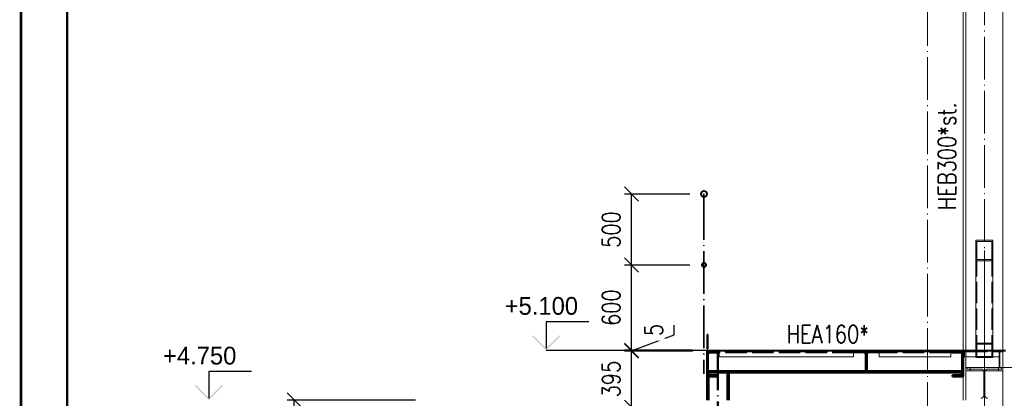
# Paper-space layout 'Layout1' of a CAD drawing. Extents: x -2 to 1380, y -36 to 422.
# Tile 3 of 58: x 0 to 138, y 172 to 226. Entities that reach past the tile are written whole.
import ezdxf
from ezdxf.enums import TextEntityAlignment as Align

# ---------------------------------------------------------------- set-up
doc = ezdxf.new("R2010")
doc.units = 0
for name, pattern in [('ACAD_ISO02W100', [15, 12, -3]), ('ACAD_ISO04W100', [30.5, 24, -3, 0.5, -3]), ('HP_01_CER_B', [8, 5, -1, 1, -1])]:
    doc.linetypes.add(name, pattern=pattern)
doc.layers.get('0').update_dxf_attribs({"linetype": 'CONTINUOUS'})
doc.layers.get('DEFPOINTS').update_dxf_attribs({"color": 132, "linetype": 'CONTINUOUS'})
doc.layers.add('AS_INS_ON', color=7, linetype='CONTINUOUS')
doc.layers.add('RAMECEK_HP', color=251, linetype='CONTINUOUS')
for name, color, linetype, lineweight in [('SS_1.ET-HALA_TaO-PRISTAVBA-PODLAH.NOSNIKY', 9, 'CONTINUOUS', 13), ('SS_1.ET-HALA_TaO-RASTR', 7, 'HP_01_CER_B', 13), ('SS_1.ET-HALA_TaO-SLOUP', 9, 'CONTINUOUS', 13), ('SS_1.ET-HALA_TaO-ZTUZENI_SVISLE', 9, 'CONTINUOUS', 13), ('SS_2.ET-HALA_TaO-LAVKA_+5.100m', 210, 'CONTINUOUS', 50), ('SS_2.ET-HALA_TaO-LAVKA_+5.100m-KONZOLA', 202, 'CONTINUOUS', 50), ('SS_2.ET-HALA_TaO-LAVKA_+5.100m-PLECH', 90, 'CONTINUOUS', 13), ('SS_2.ET-HALA_TaO-LAVKA_+5.100m-PLECH-VYZTUHA', 150, 'CONTINUOUS', 13), ('SS_2.ET-HALA_TaO-LAVKA_+5.100m-ZABRADLI', 41, 'CONTINUOUS', 35), ('SS_KOTY', 3, 'CONTINUOUS', 25), ('SS_POPIS_PROFILU_S355', 2, 'CONTINUOUS', 35), ('SS_SRAFY', 8, 'CONTINUOUS', 18), ('SS_STAV.OK-POPIS_PROFILU', 9, 'CONTINUOUS', 13)]:
    doc.layers.add(name, color=color, linetype=linetype, lineweight=lineweight)
doc.styles.add('ROMANS', font='romans.shx', dxfattribs={"width": 0.8})
doc.styles.add('romans.shx', font='romans.shx', dxfattribs={"height": 5})
doc.dimstyles.new('A-1_(2.5)_50AS', dxfattribs={"dimtxt": 2.5, "dimasz": 2, "dimexe": 1, "dimexo": 2, "dimgap": 0, "dimtad": 0, "dimdec": 1, "dimlfac": 50, "dimrnd": 1, "dimtxsty": 'ROMANS', "dimblk1": 'OBLIQUE', "dimblk2": 'OBLIQUE', "dimsah": 1, "dimcen": 2, "dimclrd": 256, "dimclre": 256, "dimclrt": 256, "dimadec": 1, "dimazin": 2, "dimtfac": 0.714286, "dimtdec": 1, "dimtmove": 0, "dimatfit": 3, "dimldrblk": 'OPEN', "dimfxl": 1, "dimtvp": 1.142857, "dimtfill": 1, "dimtolj": 1, "dimlwd": -1, "dimlwe": -1, "dimarcsym": 0})
pattern_1 = [(45, (58.533744, 77.13464), (-0.04490128, 0.04490128), [])]

# ---------------------------------------------------------------- blocks, each defined once
blk = doc.blocks.new('*U6')
at = {"layer": 'RAMECEK_HP', "lineweight": 35, "const_width": 0.35}
for points in [[(0, 420), (0, 0), (1188, 0), (1188, 420)], [(6.5, 413.5), (6.5, 6.5), (1181.5, 6.5), (1181.5, 413.5)]]:
    blk.add_lwpolyline(points, close=True, dxfattribs=at)
at = {"layer": 'DEFPOINTS', "style": 'ROMANS', "width": 0.8}
blk.add_attdef('TISK', text='', height=10, dxfattribs=at).set_placement((1188, -33), align=Align.RIGHT)
blk = doc.blocks.new('_Oblique')
at = {"color": 0, "linetype": 'ByBlock', "lineweight": -2}
blk.add_line((-0.5, -0.5), (0.5, 0.5), dxfattribs=at)
blk = doc.blocks.new('*D20')
at = {"layer": 'DEFPOINTS', "color": 0, "transparency": 16777216}
for p in [(38.45, 172.13), (57.53, 172.13, -219362.2), (51.71, 77.13, -219343.2)]:
    blk.add_point(p, dxfattribs=at)
at = {"layer": 'SS_KOTY', "transparency": 16777216}
for p, q in [((55.53, 172.13), (37.45, 172.13)), ((38.45, 77.13), (38.45, 172.13)), ((49.71, 77.13), (37.45, 77.13))]:
    blk.add_line(p, q, dxfattribs=at)
at = {"layer": 'SS_KOTY', "transparency": 16777216, "xscale": 2, "yscale": 2, "zscale": 2}
for p, rotation in [((38.45, 172.13), 90), ((38.45, 77.13), 270)]:
    blk.add_blockref('_Oblique', p, dxfattribs=dict(at, rotation=rotation))
at = {"layer": 'SS_KOTY', "transparency": 16777216, "insert": (35.59, 124.63), "char_height": 2.5, "attachment_point": 5, "rotation": 90, "style": 'ROMANS', "bg_fill": 3, "box_fill_scale": 1.1, "bg_fill_color": 256, "bg_fill_true_color": 13158600, "bg_fill_transparency": 0}
blk.add_mtext('\\A1;4750', dxfattribs=at)
blk = doc.blocks.new('_OPEN')
at = {"color": 0, "linetype": 'ByBlock'}
for p, q in [((-1, 0.167), (0, 0)), ((0, 0), (-1, -0.167)), ((0, 0), (-1, 0))]:
    blk.add_line(p, q, dxfattribs=at)
blk = doc.blocks.new('*D24')
at = {"layer": 'DEFPOINTS', "color": 0, "transparency": 16777216}
for p in [(85.89, 179.03), (96.53, 179.03, -219367.2), (98.05, 171.13)]:
    blk.add_point(p, dxfattribs=at)
at = {"layer": 'SS_KOTY', "transparency": 16777216}
for p, q in [((94.53, 179.03), (84.89, 179.03)), ((85.89, 171.13), (85.89, 179.03)), ((96.05, 171.13), (84.89, 171.13))]:
    blk.add_line(p, q, dxfattribs=at)
at = {"layer": 'SS_KOTY', "transparency": 16777216, "xscale": 2, "yscale": 2, "zscale": 2}
for p, rotation in [((85.89, 179.03), 90), ((85.89, 171.13), 270)]:
    blk.add_blockref('_Oblique', p, dxfattribs=dict(at, rotation=rotation))
at = {"layer": 'SS_KOTY', "transparency": 16777216, "insert": (83.04, 175.08), "char_height": 2.5, "attachment_point": 5, "rotation": 90, "style": 'ROMANS', "bg_fill": 3, "box_fill_scale": 1.1, "bg_fill_color": 256, "bg_fill_true_color": 13158600, "bg_fill_transparency": 0}
blk.add_mtext('\\A1;395', dxfattribs=at)
blk = doc.blocks.new('*D25')
at = {"layer": 'DEFPOINTS', "color": 0, "transparency": 16777216}
for p in [(85.89, 179.13), (96.53, 179.13, -219343.2), (96.53, 179.03, -219367.2)]:
    blk.add_point(p, dxfattribs=at)
at = {"layer": 'SS_KOTY', "transparency": 16777216}
for p, q in [((91.89, 181.32), (91.89, 182.65)), ((85.89, 179.08), (91.89, 181.32)), ((94.53, 179.13), (84.89, 179.13)), ((94.53, 179.03), (84.89, 179.03)), ((85.89, 179.03), (85.89, 179.13))]:
    blk.add_line(p, q, dxfattribs=at)
at = {"layer": 'SS_KOTY', "transparency": 16777216, "xscale": 2, "yscale": 2, "zscale": 2}
for p, rotation in [((85.89, 179.13), 90), ((85.89, 179.03), 270)]:
    blk.add_blockref('_Oblique', p, dxfattribs=dict(at, rotation=rotation))
at = {"layer": 'SS_KOTY', "transparency": 16777216, "insert": (89.04, 181.99), "char_height": 2.5, "attachment_point": 5, "rotation": 90, "style": 'ROMANS', "bg_fill": 3, "box_fill_scale": 1.1, "bg_fill_color": 256, "bg_fill_true_color": 13158600, "bg_fill_transparency": 0}
blk.add_mtext('\\A1;5', dxfattribs=at)
blk = doc.blocks.new('*D26')
at = {"layer": 'DEFPOINTS', "color": 0, "transparency": 16777216}
for p in [(85.89, 191.13), (96.09, 191.13, -219343.2), (96.53, 179.13, -219343.2)]:
    blk.add_point(p, dxfattribs=at)
at = {"layer": 'SS_KOTY', "transparency": 16777216}
for p, q in [((94.09, 191.13), (84.89, 191.13)), ((85.89, 179.13), (85.89, 191.13)), ((94.53, 179.13), (84.89, 179.13))]:
    blk.add_line(p, q, dxfattribs=at)
at = {"layer": 'SS_KOTY', "transparency": 16777216, "xscale": 2, "yscale": 2, "zscale": 2}
for p, rotation in [((85.89, 191.13), 90), ((85.89, 179.13), 270)]:
    blk.add_blockref('_Oblique', p, dxfattribs=dict(at, rotation=rotation))
at = {"layer": 'SS_KOTY', "transparency": 16777216, "insert": (83.04, 185.13), "char_height": 2.5, "attachment_point": 5, "rotation": 90, "style": 'ROMANS', "bg_fill": 3, "box_fill_scale": 1.1, "bg_fill_color": 256, "bg_fill_true_color": 13158600, "bg_fill_transparency": 0}
blk.add_mtext('\\A1;600', dxfattribs=at)
blk = doc.blocks.new('*D27')
at = {"layer": 'DEFPOINTS', "color": 0, "transparency": 16777216}
for p in [(85.89, 201.13), (96.09, 201.13, -219369.42), (96.09, 191.13, -219343.2)]:
    blk.add_point(p, dxfattribs=at)
at = {"layer": 'SS_KOTY', "transparency": 16777216}
for p, q in [((94.09, 201.13), (84.89, 201.13)), ((85.89, 191.13), (85.89, 201.13)), ((94.09, 191.13), (84.89, 191.13))]:
    blk.add_line(p, q, dxfattribs=at)
at = {"layer": 'SS_KOTY', "transparency": 16777216, "xscale": 2, "yscale": 2, "zscale": 2}
for p, rotation in [((85.89, 201.13), 90), ((85.89, 191.13), 270)]:
    blk.add_blockref('_Oblique', p, dxfattribs=dict(at, rotation=rotation))
at = {"layer": 'SS_KOTY', "transparency": 16777216, "insert": (83.04, 196.13), "char_height": 2.5, "attachment_point": 5, "rotation": 90, "style": 'ROMANS', "bg_fill": 3, "box_fill_scale": 1.1, "bg_fill_color": 256, "bg_fill_true_color": 13158600, "bg_fill_transparency": 0}
blk.add_mtext('\\A1;500', dxfattribs=at)

psp = doc.layouts.get("Layout1")

# ---------------------------------------------------------------- hatches: boundary and pattern name
at = {"layer": 'AS_INS_ON'}
for points in [[(72.0349, 181.2761), (71.8935, 181.1346), (73.8935, 179.1346), (75.8935, 181.1346), (75.752, 181.2761), (73.8935, 179.4175)], [(24.5914, 174.2761), (24.4499, 174.1346), (26.4499, 172.1346), (28.4499, 174.1346), (28.3085, 174.2761), (26.4499, 172.4175)]]:
    psp.add_hatch(color=3, dxfattribs=at).paths.add_polyline_path(points)
at = {"layer": 'SS_SRAFY'}
h = psp.add_hatch(dxfattribs=at)
h.set_pattern_fill('ANSI31', color=5, scale=0.02, style=0)
h.set_pattern_definition(pattern_1)
h.paths.add_polyline_path([(120.5337, 175.9946), (120.5337, 176.1746), (119.2937, 176.1746, -0.41421356), (118.9937, 176.4746), (118.9937, 178.5546, -0.41421356), (119.2937, 178.8546), (120.5337, 178.8546), (120.5337, 179.0346), (117.3337, 179.0346), (117.3337, 178.8546), (118.5737, 178.8546, -0.41421356), (118.8737, 178.5546), (118.8737, 176.4746, -0.41421356), (118.5737, 176.1746), (117.3337, 176.1746), (117.3337, 175.9946)], flags=0)
h = psp.add_hatch(dxfattribs=at)
h.set_pattern_fill('ANSI31', color=5, scale=0.02, style=0)
h.set_pattern_definition(pattern_1)
h.paths.add_polyline_path([(131.0337, 175.6446), (131.0337, 175.4346), (132.5337, 175.4346), (132.5337, 179.0346), (131.0337, 179.0346), (131.0337, 178.8246), (132.1837, 178.8246, -0.41421356), (132.4237, 178.5846), (132.4237, 175.8846, -0.41421356), (132.1837, 175.6446)], flags=0)
h = psp.add_hatch(dxfattribs=at)
h.set_pattern_fill('ANSI31', color=5, scale=0.02, style=0)
h.set_pattern_definition(pattern_1)
h.paths.add_polyline_path([(137.7337, 179.0346), (137.6337, 179.0346), (137.6337, 176.7346), (137.7337, 176.7346)], flags=0)

# ---------------------------------------------------------------- linework, layer by layer
at = {"layer": 'AS_INS_ON', "color": 3}
for p, q in [((79.8935, 183.1346, -219343.2), (73.8935, 183.1346, -219343.2)), ((73.8935, 183.1346, -219343.2), (73.8935, 179.4175, -219343.2)), ((32.4499, 176.1346, -219362.2), (26.4499, 176.1346, -219362.2)), ((26.4499, 176.1346, -219362.2), (26.4499, 172.4175, -219362.2))]:
    psp.add_line(p, q, dxfattribs=at)
at = {"layer": 'SS_1.ET-HALA_TaO-PRISTAVBA-PODLAH.NOSNIKY', "color": 5, "linetype": 'Continuous', "ltscale": 0.25}
for p, q in [((133.1337, 176.7346), (137.9337, 176.7346)), ((133.1337, 176.7346), (133.1337, 176.4946)), ((133.1337, 176.4946), (135.0387, 176.4946)), ((135.4587, 176.0746), (135.4587, 172.7946)), ((135.6087, 172.7946), (135.6087, 176.0746)), ((136.0287, 176.4946), (137.9337, 176.4946)), ((137.9337, 176.4946), (137.9337, 176.7346))]:
    psp.add_line(p, q, dxfattribs=at)
at = {"layer": 'SS_1.ET-HALA_TaO-PRISTAVBA-PODLAH.NOSNIKY', "color": 9, "linetype": 'ACAD_ISO04W100', "ltscale": 0.25}
psp.add_line((135.5337, 176.7346), (279.6337, 176.7346), dxfattribs=at)
at = {"layer": 'SS_1.ET-HALA_TaO-PRISTAVBA-PODLAH.NOSNIKY', "color": 5, "linetype": 'Continuous', "ltscale": 0.25, "extrusion": (1.72217e-12, 4.15775e-12, -1)}
psp.add_arc((-135.0387, 176.0746), 0.42, 90, 180, dxfattribs=at)
at = {"layer": 'SS_1.ET-HALA_TaO-PRISTAVBA-PODLAH.NOSNIKY', "color": 5, "linetype": 'Continuous', "ltscale": 0.25, "extrusion": (-4.15769e-12, 1.72223e-12, -1)}
psp.add_arc((-136.0287, 176.0746), 0.42, 0, 90, dxfattribs=at)
at = {"layer": 'SS_1.ET-HALA_TaO-PRISTAVBA-PODLAH.NOSNIKY', "color": 5, "linetype": 'Continuous', "ltscale": 0.25, "extrusion": (1.72217e-12, -4.15763e-12, -1)}
psp.add_arc((-135.0387, 172.7946), 0.42, 180, 270, dxfattribs=at)
at = {"layer": 'SS_1.ET-HALA_TaO-PRISTAVBA-PODLAH.NOSNIKY', "color": 5, "linetype": 'Continuous', "ltscale": 0.25, "extrusion": (-4.15769e-12, -1.72211e-12, -1)}
psp.add_arc((-136.0287, 172.7946), 0.42, 270, 360, dxfattribs=at)
at = {"layer": 'SS_1.ET-HALA_TaO-RASTR', "linetype": 'ACAD_ISO04W100', "ltscale": 0.25}
psp.add_line((127.5337, 77.1346), (127.5337, 373.1488), dxfattribs=at)
at = {"layer": 'SS_1.ET-HALA_TaO-SLOUP', "color": 9, "linetype": 'ACAD_ISO04W100', "ltscale": 0.25}
psp.add_line((135.5337, 57.1346), (135.5337, 357.3446), dxfattribs=at)
at = {"layer": 'SS_1.ET-HALA_TaO-SLOUP', "color": 5, "linetype": 'Continuous', "ltscale": 0.25}
for p, q in [((138.1537, 179.1346), (138.1537, 356.8414)), ((132.5337, 269.1346), (132.5337, 179.1346)), ((132.9137, 179.1346), (132.9137, 269.1346)), ((137.7337, 178.8946), (138.1337, 178.8946)), ((138.1337, 178.8946), (138.1337, 179.0346)), ((138.1537, 77.1346), (138.1537, 179.0346)), ((132.9137, 172.1346), (132.9137, 178.2346)), ((132.9337, 176.7346), (133.1337, 176.7346)), ((132.9337, 176.7346), (132.9337, 176.2346)), ((132.9337, 176.2346), (135.3925, 176.2346)), ((135.675, 176.2346), (138.1337, 176.2346)), ((137.9337, 176.7346), (138.1337, 176.7346)), ((138.1337, 176.2346), (138.1337, 176.7346)), ((132.5337, 175.4346), (132.5337, 172.1346))]:
    psp.add_line(p, q, dxfattribs=at)
at = {"layer": 'SS_1.ET-HALA_TaO-SLOUP', "color": 9, "linetype": 'ACAD_ISO02W100', "ltscale": 0.25}
for p, q in [((132.5337, 179.1346), (132.5337, 179.0346)), ((132.9137, 178.2346), (132.9137, 179.1346)), ((132.9337, 179.1346), (132.9337, 178.8946)), ((132.9337, 178.8946), (137.7337, 178.8946)), ((133.5337, 178.8946), (133.5337, 179.1346)), ((137.5337, 179.1346), (137.5337, 178.8946)), ((138.1337, 179.0346), (138.1337, 179.1346)), ((138.1537, 179.0346), (138.1537, 179.1346)), ((133.5337, 176.2346), (133.5337, 176.7346)), ((135.3925, 176.2346), (135.675, 176.2346)), ((137.5337, 176.7346), (137.5337, 176.2346))]:
    psp.add_line(p, q, dxfattribs=at)
at = {"layer": 'SS_1.ET-HALA_TaO-ZTUZENI_SVISLE', "color": 5, "linetype": 'Continuous', "ltscale": 0.25}
for p, q in [((136.7337, 194.6292), (134.3337, 194.6292)), ((134.3337, 191.7201), (134.3337, 194.6292)), ((136.5737, 194.4352), (134.4937, 194.4352)), ((134.4937, 191.914), (134.4937, 194.4352)), ((136.5737, 191.914), (136.5737, 194.4352)), ((136.7337, 194.6292), (136.7337, 191.7201)), ((136.7337, 191.7201), (134.3337, 191.7201)), ((134.3337, 179.1346), (134.3337, 191.7201)), ((136.5737, 191.914), (134.4937, 191.914)), ((136.7337, 191.7201), (136.7337, 179.1346)), ((134.3337, 178.1347), (134.3337, 178.2346)), ((134.3337, 178.1347), (136.7337, 178.1347)), ((136.7337, 178.2346), (136.7337, 178.1347))]:
    psp.add_line(p, q, dxfattribs=at)
at = {"layer": 'SS_1.ET-HALA_TaO-ZTUZENI_SVISLE', "color": 9, "linetype": 'ACAD_ISO04W100', "ltscale": 0.25}
for q in [(135.5337, 193.1746), (135.5337, 152.7346)]:
    psp.add_line((135.5337, 176.7346), q, dxfattribs=at)
at = {"layer": 'SS_1.ET-HALA_TaO-ZTUZENI_SVISLE', "color": 9, "linetype": 'ACAD_ISO02W100', "ltscale": 0.25}
for p, q in [((134.4937, 178.2667), (134.4937, 191.914)), ((136.5737, 178.2667), (136.5737, 191.914)), ((134.3337, 180.1147), (136.7337, 180.1147)), ((134.3337, 178.2346), (134.3337, 179.1346)), ((134.4937, 179.9827), (136.5737, 179.9827)), ((136.7337, 179.1346), (136.7337, 178.2346)), ((134.4937, 178.2667), (136.5737, 178.2667))]:
    psp.add_line(p, q, dxfattribs=at)
at = {"layer": 'SS_2.ET-HALA_TaO-LAVKA_+5.100m', "color": 1, "linetype": 'Continuous', "ltscale": 0.25}
for p, q in [((117.3337, 178.8546), (117.1337, 178.8546)), ((117.3337, 179.0346), (117.3337, 178.8546)), ((118.5737, 178.8546), (117.3337, 178.8546)), ((120.5337, 178.8546), (119.2937, 178.8546)), ((120.5337, 178.8546), (120.5337, 179.0346)), ((120.7337, 178.8546), (120.5337, 178.8546)), ((131.0337, 178.8546), (130.8337, 178.8546)), ((131.0337, 179.0346), (131.0337, 178.8246)), ((131.0337, 178.8246), (132.1837, 178.8246)), ((132.5337, 179.0346), (132.5337, 175.4346)), ((118.8737, 178.5546), (118.8737, 176.4746)), ((118.9937, 176.4746), (118.9937, 178.5546)), ((132.4237, 178.5846), (132.4237, 175.8846)), ((118.5737, 176.1746), (117.3337, 176.1746)), ((117.3337, 176.1746), (117.3337, 175.9946)), ((117.3337, 175.9946), (120.5337, 175.9946)), ((120.5337, 176.1746), (119.2937, 176.1746)), ((132.4237, 176.1746), (120.5337, 176.1746)), ((120.5337, 175.9946), (120.5337, 176.1746)), ((120.5337, 175.9946), (132.4237, 175.9946)), ((132.1837, 175.6446), (131.0337, 175.6446)), ((131.0337, 175.6446), (131.0337, 175.4346)), ((131.0337, 175.4346), (132.5337, 175.4346))]:
    psp.add_line(p, q, dxfattribs=at)
at = {"layer": 'SS_2.ET-HALA_TaO-LAVKA_+5.100m', "color": 3, "linetype": 'ACAD_ISO02W100', "ltscale": 0.25}
for p, q in [((119.2937, 178.8546), (118.5737, 178.8546)), ((130.8337, 178.8546), (120.7337, 178.8546)), ((132.5337, 178.8546), (131.0337, 178.8546)), ((118.9937, 178.5346), (118.8737, 178.5346)), ((118.8737, 178.4346), (118.9937, 178.4346)), ((132.5337, 178.5346), (132.4237, 178.5346)), ((132.4237, 178.4346), (132.5337, 178.4346)), ((119.2937, 176.1746), (118.5737, 176.1746)), ((118.9937, 176.5946), (118.8737, 176.5946)), ((118.8737, 176.4946), (118.9937, 176.4946)), ((132.5337, 176.5946), (132.4237, 176.5946)), ((132.4237, 176.4946), (132.5337, 176.4946)), ((132.5337, 176.1746), (132.4237, 176.1746)), ((132.4237, 175.9946), (132.5337, 175.9946))]:
    psp.add_line(p, q, dxfattribs=at)
at = {"layer": 'SS_2.ET-HALA_TaO-LAVKA_+5.100m', "color": 1, "linetype": 'Continuous', "ltscale": 0.25, "extrusion": (8.0368e-13, 1.94032e-12, -1)}
psp.add_arc((-118.5737, 178.5546), 0.3, 90, 180, dxfattribs=at)
at = {"layer": 'SS_2.ET-HALA_TaO-LAVKA_+5.100m', "color": 1, "linetype": 'Continuous', "ltscale": 0.25, "extrusion": (-1.94026e-12, 8.03741e-13, -1)}
psp.add_arc((-119.2937, 178.5546), 0.3, 0, 90, dxfattribs=at)
at = {"layer": 'SS_2.ET-HALA_TaO-LAVKA_+5.100m', "color": 1, "linetype": 'Continuous', "ltscale": 0.25, "extrusion": (-3.7494e-33, 6.12323e-17, -1)}
psp.add_arc((-132.1837, 178.5846), 0.24, 90, 180, dxfattribs=at)
at = {"layer": 'SS_2.ET-HALA_TaO-LAVKA_+5.100m', "color": 1, "linetype": 'Continuous', "ltscale": 0.25, "extrusion": (8.0368e-13, -1.94019e-12, -1)}
psp.add_arc((-118.5737, 176.4746), 0.3, 180, 270, dxfattribs=at)
at = {"layer": 'SS_2.ET-HALA_TaO-LAVKA_+5.100m', "color": 1, "linetype": 'Continuous', "ltscale": 0.25, "extrusion": (-1.94026e-12, -8.03619e-13, -1)}
psp.add_arc((-119.2937, 176.4746), 0.3, 270, 360, dxfattribs=at)
at = {"layer": 'SS_2.ET-HALA_TaO-LAVKA_+5.100m', "color": 1, "linetype": 'Continuous', "ltscale": 0.25, "extrusion": (2.0092e-12, -4.85058e-12, -1)}
psp.add_arc((-132.1837, 175.8846), 0.24, 180, 270, dxfattribs=at)
at = {"layer": 'SS_2.ET-HALA_TaO-LAVKA_+5.100m-KONZOLA', "color": 1, "linetype": 'Continuous', "ltscale": 0.25}
for p, q in [((99.3937, 172.1346), (99.3937, 175.9946)), ((99.5737, 175.9946), (99.5737, 172.1346))]:
    psp.add_line(p, q, dxfattribs=at)
at = {"layer": 'SS_2.ET-HALA_TaO-LAVKA_+5.100m-PLECH', "color": 3, "linetype": 'ACAD_ISO02W100', "ltscale": 0.25}
for p, q in [((132.5137, 179.1346), (132.5137, 179.0346)), ((134.2337, 179.0346), (134.2337, 179.1346)), ((136.8338, 179.1346), (136.8338, 179.0346))]:
    psp.add_line(p, q, dxfattribs=at)
at = {"layer": 'SS_2.ET-HALA_TaO-LAVKA_+5.100m-PLECH-VYZTUHA', "color": 1, "linetype": 'Continuous', "ltscale": 0.25}
for p, q in [((117.1337, 178.2346), (117.1337, 179.0346)), ((120.7337, 179.0346), (120.7337, 178.2346)), ((130.8337, 178.2346), (130.8337, 179.0346)), ((132.7337, 179.0346), (132.7337, 178.2346)), ((137.6337, 176.7346), (137.6337, 179.0346)), ((137.7337, 176.7346), (137.7337, 179.0346)), ((120.7337, 178.2346), (130.8337, 178.2346)), ((132.7337, 178.2346), (137.6337, 178.2346))]:
    psp.add_line(p, q, dxfattribs=at)
at = {"layer": 'SS_2.ET-HALA_TaO-LAVKA_+5.100m-PLECH-VYZTUHA', "color": 7, "linetype": 'ACAD_ISO04W100', "ltscale": 0.25}
for p, q in [((120.7337, 179.0346), (130.8337, 179.0346)), ((132.7337, 179.0346), (137.6337, 179.0346))]:
    psp.add_line(p, q, dxfattribs=at)

# ---------------------------------------------------------------- block references
at = {"layer": 'RAMECEK_HP'}
psp.add_blockref('*U6', (0, 0), dxfattribs=at)

# ---------------------------------------------------------------- texts
at = {"layer": 'AS_INS_ON', "color": 3}
for s, p in [('+5.100', (68.0598, 184.1346)), ('+4.750', (19.9913, 177.1346))]:
    psp.add_text(s, height=2.5, dxfattribs=at).set_placement(p)
at = {"layer": 'SS_POPIS_PROFILU_S355', "color": 2, "style": 'romans.shx', "width": 0.8}
psp.add_text('HEA160*', height=2.5, dxfattribs=at).set_placement((107.733, 180.1556))
at = {"layer": 'SS_STAV.OK-POPIS_PROFILU', "color": 9, "style": 'romans.shx', "width": 0.8}
psp.add_text('HEB300*st.', height=2.5, rotation=90, dxfattribs=at).set_placement((131.5337, 198.8633))

# ---------------------------------------------------------------- next in the draw order: dimensions: what is measured, and where the dimension line sits
at = {"layer": 'SS_KOTY'}
dim = psp.add_linear_dim(base=(85.8935, 179.0346), p1=(98.0537, 171.1346), p2=(96.5337, 179.0346, -219367.2), angle=90, dimstyle='A-1_(2.5)_50AS', override={"dimtmove": 1}, dxfattribs=at)
dim.commit()
dim.dimension.update_dxf_attribs({"geometry": '*D24', "text_midpoint": (83.0363, 175.0846)})
dim = psp.add_linear_dim(base=(38.4499, 172.1346), p1=(51.7126, 77.1346, -219343.2), p2=(57.5338, 172.1346, -219362.2), angle=90, dimstyle='A-1_(2.5)_50AS', dxfattribs=at)
dim.commit()
dim.dimension.update_dxf_attribs({"geometry": '*D20', "text_midpoint": (35.5928, 124.6346)})

# ---------------------------------------------------------------- next in the draw order: linework, layer by layer
at = {"layer": 'SS_2.ET-HALA_TaO-LAVKA_+5.100m', "color": 1, "linetype": 'Continuous', "ltscale": 0.25}
for p, q in [((98.0337, 178.8246), (98.0337, 179.0346)), ((98.2337, 178.8546), (98.0337, 178.8546)), ((117.3337, 176.1746), (96.6437, 176.1746)), ((96.6437, 175.9946), (117.3337, 175.9946)), ((96.5337, 175.4346), (98.0337, 175.4346)), ((98.0337, 175.6446), (96.8837, 175.6446)), ((98.0337, 175.4346), (98.0337, 175.6446))]:
    psp.add_line(p, q, dxfattribs=at)
at = {"layer": 'SS_2.ET-HALA_TaO-LAVKA_+5.100m', "color": 3, "linetype": 'ACAD_ISO02W100', "ltscale": 0.25}
for p, q in [((117.1337, 178.8546), (98.2337, 178.8546)), ((96.6437, 176.5946), (96.5337, 176.5946)), ((96.5337, 176.4946), (96.6437, 176.4946)), ((96.6437, 176.1746), (96.5337, 176.1746)), ((96.5337, 175.9946), (96.6437, 175.9946))]:
    psp.add_line(p, q, dxfattribs=at)
at = {"layer": 'SS_2.ET-HALA_TaO-LAVKA_+5.100m', "color": 1, "linetype": 'Continuous', "ltscale": 0.25, "extrusion": (-2.42532e-12, -1.00454e-12, -1)}
psp.add_arc((-96.8837, 175.8846), 0.24, 270, 360, dxfattribs=at)
at = {"layer": 'SS_2.ET-HALA_TaO-LAVKA_+5.100m-KONZOLA', "color": 7, "linetype": 'ACAD_ISO04W100', "ltscale": 0.25}
psp.add_line((98.0537, 143.0346), (98.0537, 179.0346), dxfattribs=at)
at = {"layer": 'SS_2.ET-HALA_TaO-LAVKA_+5.100m-KONZOLA', "color": 1, "linetype": 'Continuous', "ltscale": 0.25}
for p, q in [((96.7137, 175.9946), (96.7137, 175.7156)), ((96.5337, 175.4346), (96.5337, 172.1346)), ((96.7137, 175.4346), (96.7137, 172.1346))]:
    psp.add_line(p, q, dxfattribs=at)
at = {"layer": 'SS_2.ET-HALA_TaO-LAVKA_+5.100m-KONZOLA', "color": 3, "linetype": 'ACAD_ISO02W100', "ltscale": 0.25}
psp.add_line((96.7137, 175.7156), (96.7137, 175.4346), dxfattribs=at)
at = {"layer": 'SS_2.ET-HALA_TaO-LAVKA_+5.100m-PLECH-VYZTUHA', "color": 1, "linetype": 'Continuous', "ltscale": 0.25}
for p, q in [((98.2337, 179.0346), (98.2337, 178.2346)), ((98.2337, 178.2346), (117.1337, 178.2346))]:
    psp.add_line(p, q, dxfattribs=at)
at = {"layer": 'SS_2.ET-HALA_TaO-LAVKA_+5.100m-PLECH-VYZTUHA', "color": 7, "linetype": 'ACAD_ISO04W100', "ltscale": 0.25}
psp.add_line((98.2337, 179.0346), (117.1337, 179.0346), dxfattribs=at)

# ---------------------------------------------------------------- next in the draw order: dimensions: what is measured, and where the dimension line sits
at = {"layer": 'SS_KOTY'}
dim = psp.add_linear_dim(base=(85.8935, 179.1346), p1=(96.5337, 179.0346, -219367.2), p2=(96.5337, 179.1346, -219343.2), angle=90, dimstyle='A-1_(2.5)_50AS', override={"dimtmove": 1}, dxfattribs=at)
dim.commit()
dim.dimension.update_dxf_attribs({"geometry": '*D25', "text_midpoint": (91.8935, 181.3185), "dimtype": 160})

# ---------------------------------------------------------------- next in the draw order: dimensions: what is measured, and where the dimension line sits
dim = psp.add_linear_dim(base=(85.8935, 191.1346), p1=(96.5337, 179.1346, -219343.2), p2=(96.0887, 191.1346, -219343.2), angle=90, dimstyle='A-1_(2.5)_50AS', override={"dimtmove": 1}, dxfattribs=at)
dim.commit()
dim.dimension.update_dxf_attribs({"geometry": '*D26', "text_midpoint": (83.0363, 185.1346)})

# ---------------------------------------------------------------- next in the draw order: hatches: boundary and pattern name
at = {"layer": 'SS_SRAFY'}
h = psp.add_hatch(dxfattribs=at)
h.set_pattern_fill('ANSI31', color=5, scale=0.02, style=0)
h.set_pattern_definition(pattern_1)
h.paths.add_polyline_path([(96.5337, 179.3346), (96.6537, 179.3346), (96.6537, 181.3346), (96.5337, 181.3346)], flags=0)
h = psp.add_hatch(dxfattribs=at)
h.set_pattern_fill('ANSI31', color=5, scale=0.02, style=0)
h.set_pattern_definition(pattern_1)
h.paths.add_polyline_path([(96.5337, 175.4346), (98.0337, 175.4346), (98.0337, 175.6446), (96.8837, 175.6446, -0.41421356), (96.6437, 175.8846), (96.6437, 178.5846, -0.41421356), (96.8837, 178.8246), (98.0337, 178.8246), (98.0337, 179.0346), (96.5337, 179.0346)], flags=0)

# ---------------------------------------------------------------- next in the draw order: linework, layer by layer
at = {"layer": 'AS_INS_ON', "color": 3}
psp.add_line((73.8935, 179.1346), (96.5335, 179.1346), dxfattribs=at)
at = {"layer": 'SS_2.ET-HALA_TaO-LAVKA_+5.100m', "color": 1, "linetype": 'Continuous', "ltscale": 0.25}
for p, q in [((96.5337, 179.0346), (96.5337, 175.4346)), ((96.8837, 178.8246), (98.0337, 178.8246)), ((96.6437, 175.8846), (96.6437, 178.5846))]:
    psp.add_line(p, q, dxfattribs=at)
at = {"layer": 'SS_2.ET-HALA_TaO-LAVKA_+5.100m', "color": 7, "linetype": 'ACAD_ISO04W100', "ltscale": 0.25}
psp.add_line((135.5337, 179.0346), (96.5337, 179.0346), dxfattribs=at)
at = {"layer": 'SS_2.ET-HALA_TaO-LAVKA_+5.100m', "color": 3, "linetype": 'ACAD_ISO02W100', "ltscale": 0.25}
for p, q in [((98.0337, 178.8546), (96.5337, 178.8546)), ((96.6437, 178.5346), (96.5337, 178.5346)), ((96.5337, 178.4346), (96.6437, 178.4346))]:
    psp.add_line(p, q, dxfattribs=at)
at = {"layer": 'SS_2.ET-HALA_TaO-LAVKA_+5.100m', "color": 1, "linetype": 'Continuous', "ltscale": 0.25, "extrusion": (-2.42532e-12, 1.00466e-12, -1)}
psp.add_arc((-96.8837, 178.5846), 0.24, 0, 90, dxfattribs=at)
at = {"layer": 'SS_2.ET-HALA_TaO-LAVKA_+5.100m-PLECH', "color": 7, "linetype": 'Continuous', "ltscale": 0.25}
for p, q in [((138.5337, 179.1346), (96.5337, 179.1346)), ((96.5337, 179.1346), (96.5337, 179.0346)), ((138.5337, 179.0346), (96.5337, 179.0346))]:
    psp.add_line(p, q, dxfattribs=at)
at = {"layer": 'SS_2.ET-HALA_TaO-LAVKA_+5.100m-ZABRADLI', "color": 1, "linetype": 'Continuous', "ltscale": 0.25}
for p, q in [((96.6537, 181.3346), (96.5337, 181.3346)), ((96.5337, 181.3346), (96.5337, 179.3346)), ((96.6537, 179.3346), (96.6537, 181.3346)), ((96.5337, 179.3346), (96.6537, 179.3346))]:
    psp.add_line(p, q, dxfattribs=at)

# ---------------------------------------------------------------- next in the draw order: dimensions: what is measured, and where the dimension line sits
at = {"layer": 'SS_KOTY'}
dim = psp.add_linear_dim(base=(85.8935, 201.1346), p1=(96.0887, 191.1346, -219343.2), p2=(96.0887, 201.1346, -219369.42), angle=90, dimstyle='A-1_(2.5)_50AS', override={"dimtmove": 1}, dxfattribs=at)
dim.commit()
dim.dimension.update_dxf_attribs({"geometry": '*D27', "text_midpoint": (83.0363, 196.1346)})

# ---------------------------------------------------------------- next in the draw order: hatches: boundary and pattern name
at = {"layer": 'SS_SRAFY'}
h = psp.add_hatch(dxfattribs=at)
h.set_pattern_fill('ANSI31', color=5, scale=0.02, style=0)
h.set_pattern_definition(pattern_1)
h.paths.add_polyline_path([(96.0887, 201.5796, 1), (96.0887, 200.6896, 1)], flags=0)
h.paths.add_polyline_path([(96.0887, 201.5216, 1), (96.0887, 200.7476, 1)], flags=0)
h = psp.add_hatch(dxfattribs=at)
h.set_pattern_fill('ANSI31', color=5, scale=0.02, style=0)
h.set_pattern_definition(pattern_1)
h.paths.add_polyline_path([(96.0887, 191.4546, 1), (96.0887, 190.8146, 1)], flags=0)
h.paths.add_polyline_path([(96.0887, 191.4146, 1), (96.0887, 190.8546, 1)], flags=0)

# ---------------------------------------------------------------- next in the draw order: linework, layer by layer
at = {"layer": 'SS_2.ET-HALA_TaO-LAVKA_+5.100m-ZABRADLI', "color": 7, "linetype": 'ACAD_ISO04W100', "ltscale": 0.25}
psp.add_line((96.0887, 200.6896), (96.0887, 175.8347), dxfattribs=at)
psp.add_line((96.0887, 200.6896), (96.0887, 175.8347), dxfattribs=at)
at = {"layer": 'SS_2.ET-HALA_TaO-LAVKA_+5.100m-ZABRADLI', "color": 1, "linetype": 'Continuous', "ltscale": 0.25}
for centre, radius in [((96.0887, 201.1346), 0.445), ((96.0887, 201.1346), 0.387), ((96.0887, 191.1346), 0.32), ((96.0887, 191.1346), 0.28)]:
    psp.add_circle(centre, radius, dxfattribs=at)
at = {"layer": 'SS_2.ET-HALA_TaO-LAVKA_+5.100m-ZABRADLI', "color": 7, "linetype": 'ACAD_ISO04W100', "ltscale": 0.25, "extrusion": (-1, -6.12323e-17, 0)}
for start, end in [(90, 180), (180, 270)]:
    psp.add_arc((-200.1146, 0, -96.0887), 1.02, start, end, dxfattribs=at)

doc.saveas('drawing.dxf')
